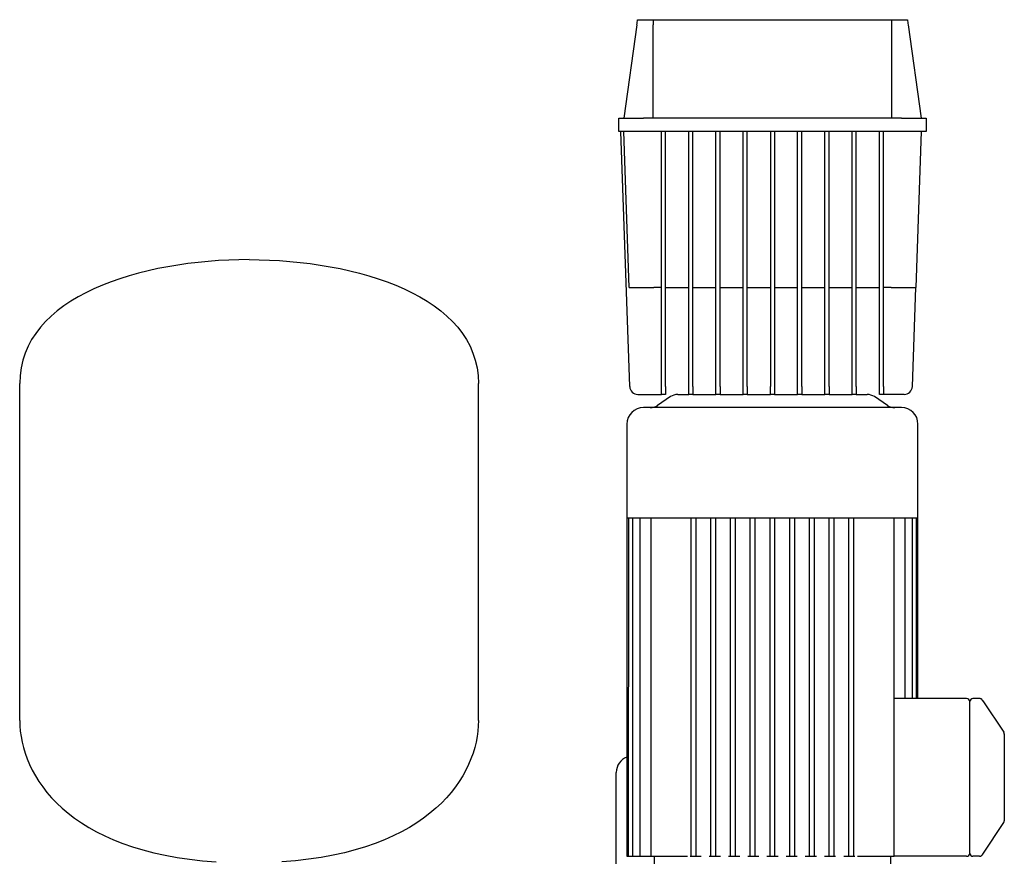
# Model space of a CAD drawing. Header units: millimetres. Extents: x 11 to 1648, y 13 to 965.
# Tile 5 of 5: x 833 to 1431, y 456 to 965. Entities that reach past the tile are written whole.
import ezdxf

# ---------------------------------------------------------------- set-up
doc = ezdxf.new("R2010")
doc.units = ezdxf.units.MM

msp = doc.modelspace()

# ---------------------------------------------------------------- linework, layer by layer
at = {"color": 7, "linetype": 'Continuous', "lineweight": 25}
for p, q in [((1208.31, 964.51), (1217.87, 964.51)), ((1217.87, 964.51), (1362.89, 964.51)), ((1362.89, 964.51), (1372.45, 964.51)), ((1207.88, 961.43), (1199.88, 904.51)), ((1217.88, 904.51), (1217.88, 961.43)), ((1362.88, 904.51), (1362.88, 961.43)), ((1372.88, 961.43), (1380.88, 904.51)), ((1196.88, 896.51), (1196.88, 904.51)), ((1196.88, 904.51), (1211.88, 904.51)), ((1368.88, 904.51), (1211.88, 904.51)), ((1368.88, 904.51), (1383.88, 904.51)), ((1383.88, 904.51), (1383.88, 896.51)), ((1211.88, 896.51), (1196.88, 896.51)), ((1203.55, 741.34), (1198.13, 896.51)), ((1203.2, 801.51), (1199.88, 896.51)), ((1368.88, 896.51), (1211.88, 896.51)), ((1222.88, 741.34), (1222.88, 896.51)), ((1225.38, 741.34), (1225.38, 896.51)), ((1239.44, 741.34), (1239.44, 896.51)), ((1241.94, 741.34), (1241.94, 896.51)), ((1256.01, 741.34), (1256.01, 896.51)), ((1258.51, 741.34), (1258.51, 896.51)), ((1272.57, 741.34), (1272.57, 896.51)), ((1275.07, 741.34), (1275.07, 896.51)), ((1289.13, 896.51), (1289.13, 741.34)), ((1291.63, 896.51), (1291.63, 741.34)), ((1305.69, 741.34), (1305.69, 896.51)), ((1308.19, 741.34), (1308.19, 896.51)), ((1322.26, 741.34), (1322.26, 896.51)), ((1324.76, 741.34), (1324.76, 896.51)), ((1338.82, 741.34), (1338.82, 896.51)), ((1341.32, 741.34), (1341.32, 896.51)), ((1355.38, 741.34), (1355.38, 896.51)), ((1357.88, 741.34), (1357.88, 896.51)), ((1383.88, 896.51), (1368.88, 896.51)), ((1380.88, 896.51), (1377.56, 801.51)), ((1222.88, 801.51), (1218.19, 801.51)), ((1225.38, 801.51), (1239.44, 801.51)), ((1241.94, 801.51), (1256.01, 801.51)), ((1258.51, 801.51), (1272.57, 801.51)), ((1275.07, 801.51), (1289.13, 801.51)), ((1291.63, 801.51), (1305.69, 801.51)), ((1308.19, 801.51), (1322.26, 801.51)), ((1324.76, 801.51), (1338.82, 801.51)), ((1341.32, 801.51), (1355.38, 801.51)), ((1362.57, 801.51), (1357.88, 801.51)), ((1375.46, 741.34), (1377.56, 801.51)), ((832.53, 538.11), (832.53, 743.16)), ((1111.53, 538.11), (1111.53, 743.16)), ((1222.88, 736.51), (1222.88, 741.34)), ((1225.38, 741.34), (1225.38, 736.51)), ((1239.44, 736.51), (1239.44, 741.34)), ((1241.94, 741.34), (1241.94, 736.51)), ((1256.01, 736.51), (1256.01, 741.34)), ((1258.51, 741.34), (1258.51, 736.51)), ((1272.57, 736.51), (1272.57, 741.34)), ((1275.07, 741.34), (1275.07, 736.51)), ((1289.13, 736.51), (1289.13, 741.34)), ((1291.63, 741.34), (1291.63, 736.51)), ((1305.69, 736.51), (1305.69, 741.34)), ((1308.19, 741.34), (1308.19, 736.51)), ((1322.26, 736.51), (1322.26, 741.34)), ((1324.76, 741.34), (1324.76, 736.51)), ((1338.82, 736.51), (1338.82, 741.34)), ((1341.32, 741.34), (1341.32, 736.51)), ((1355.38, 736.51), (1355.38, 741.34)), ((1357.88, 741.34), (1357.88, 736.51)), ((1208.55, 736.51), (1222.88, 736.51)), ((1228.37, 735.17), (1220.4, 729.85)), ((1225.38, 736.51), (1222.88, 736.51)), ((1232.8, 736.51), (1239.44, 736.51)), ((1241.94, 736.51), (1239.44, 736.51)), ((1241.94, 736.51), (1256.01, 736.51)), ((1258.51, 736.51), (1256.01, 736.51)), ((1258.51, 736.51), (1272.57, 736.51)), ((1275.07, 736.51), (1272.57, 736.51)), ((1275.07, 736.51), (1289.13, 736.51)), ((1291.63, 736.51), (1289.13, 736.51)), ((1291.63, 736.51), (1305.69, 736.51)), ((1308.19, 736.51), (1305.69, 736.51)), ((1308.19, 736.51), (1322.26, 736.51)), ((1324.76, 736.51), (1322.26, 736.51)), ((1324.76, 736.51), (1338.82, 736.51)), ((1341.32, 736.51), (1338.82, 736.51)), ((1341.32, 736.51), (1347.96, 736.51)), ((1360.37, 729.85), (1352.4, 735.17)), ((1357.88, 736.51), (1355.38, 736.51)), ((1370.47, 736.51), (1357.88, 736.51)), ((1290.38, 728.51), (1211.88, 728.51)), ((1368.88, 728.51), (1290.38, 728.51)), ((1201.88, 718.51), (1201.88, 661.51)), ((1378.88, 661.51), (1378.88, 718.51)), ((1201.88, 661.51), (1201.88, 455.51)), ((1201.88, 661.51), (1202.73, 661.51)), ((1202.73, 661.51), (1202.71, 455.51)), ((1202.73, 661.51), (1205.32, 661.51)), ((1205.32, 661.51), (1205.26, 455.51)), ((1205.32, 661.51), (1209.81, 661.51)), ((1209.68, 661.51), (1209.68, 455.51)), ((1209.81, 661.51), (1216.57, 661.51)), ((1216.32, 661.51), (1216.32, 455.51)), ((1216.57, 661.51), (1241.55, 661.51)), ((1240.88, 455.51), (1240.88, 661.51)), ((1241.55, 661.51), (1253.76, 661.51)), ((1243.88, 455.51), (1243.88, 661.51)), ((1252.88, 455.51), (1252.88, 661.51)), ((1253.76, 661.51), (1265.97, 661.51)), ((1255.88, 455.51), (1255.88, 661.51)), ((1264.88, 455.51), (1264.88, 661.51)), ((1265.97, 661.51), (1278.17, 661.51)), ((1267.88, 455.51), (1267.88, 661.51)), ((1276.88, 455.51), (1276.88, 661.51)), ((1278.17, 661.51), (1290.38, 661.51)), ((1279.88, 455.51), (1279.88, 661.51)), ((1288.88, 455.51), (1288.88, 661.51)), ((1290.38, 661.51), (1302.59, 661.51)), ((1291.88, 455.51), (1291.88, 661.51)), ((1300.88, 455.51), (1300.88, 661.51)), ((1302.59, 661.51), (1314.8, 661.51)), ((1303.88, 455.51), (1303.88, 661.51)), ((1312.88, 455.51), (1312.88, 661.51)), ((1314.8, 661.51), (1327, 661.51)), ((1315.88, 455.51), (1315.88, 661.51)), ((1324.88, 455.51), (1324.88, 661.51)), ((1327, 661.51), (1339.21, 661.51)), ((1327.88, 455.51), (1327.88, 661.51)), ((1336.88, 455.51), (1336.88, 661.51)), ((1339.21, 661.51), (1364.19, 661.51)), ((1339.88, 455.51), (1339.88, 661.51)), ((1364.19, 661.51), (1370.95, 661.51)), ((1364.44, 543.51), (1364.44, 661.51)), ((1370.95, 661.51), (1375.45, 661.51)), ((1371.08, 551.51), (1371.08, 661.51)), ((1375.51, 551.51), (1375.45, 661.51)), ((1375.45, 661.51), (1378.04, 661.51)), ((1378.05, 551.51), (1378.04, 661.51)), ((1378.04, 661.51), (1378.88, 661.51)), ((1378.88, 551.51), (1378.88, 661.51)), ((1408.38, 551.51), (1364.44, 551.51)), ((1416.31, 551.51), (1412.28, 551.51)), ((1416.31, 551.51), (1416.31, 551.51)), ((1417.83, 550.82), (1417.47, 551.13)), ((1410.38, 543.51), (1410.38, 549.61)), ((1418.46, 549.71), (1418.26, 550.19)), ((1418.26, 550.19), (1431.05, 531.01)), ((1364.44, 455.51), (1364.44, 543.51)), ((1410.38, 463.51), (1410.38, 543.51)), ((1431.3, 530.43), (1431.05, 531.01)), ((1431.36, 530.2), (1431.19, 530.53)), ((1431.34, 529.98), (1431.34, 529.98)), ((1431.34, 529.98), (1431.38, 529.85)), ((1431.38, 526.58), (1431.38, 480.44)), ((1195.38, 292.51), (1195.38, 506.51)), ((1418.26, 456.83), (1431.05, 476.01)), ((1410.38, 461.41), (1410.38, 463.51)), ((1201.88, 455.51), (1202.71, 455.51)), ((1202.71, 455.51), (1204.21, 455.51)), ((1204.21, 455.51), (1205.26, 455.51)), ((1205.26, 455.51), (1206.76, 455.51)), ((1206.76, 455.51), (1209.68, 455.51)), ((1209.68, 455.51), (1211.18, 455.51)), ((1211.18, 455.51), (1216.32, 455.51)), ((1216.32, 455.51), (1217.82, 455.51)), ((1217.82, 455.51), (1237.24, 455.51)), ((1218.38, 455.51), (1218.38, 443.51)), ((1237.24, 455.51), (1238.68, 455.51)), ((1240.27, 455.51), (1240.88, 455.51)), ((1240.88, 455.51), (1242.38, 455.51)), ((1242.38, 455.51), (1243.88, 455.51)), ((1243.88, 455.51), (1247.08, 455.51)), ((1251.95, 455.51), (1252.88, 455.51)), ((1252.88, 455.51), (1254.38, 455.51)), ((1254.38, 455.51), (1255.88, 455.51)), ((1255.88, 455.51), (1258.76, 455.51)), ((1263.62, 455.51), (1264.88, 455.51)), ((1264.88, 455.51), (1266.38, 455.51)), ((1266.38, 455.51), (1267.88, 455.51)), ((1267.88, 455.51), (1270.44, 455.51)), ((1275.3, 455.51), (1276.88, 455.51)), ((1276.88, 455.51), (1278.38, 455.51)), ((1278.38, 455.51), (1279.88, 455.51)), ((1279.88, 455.51), (1282.11, 455.51)), ((1286.98, 455.51), (1288.88, 455.51)), ((1288.88, 455.51), (1290.38, 455.51)), ((1290.38, 455.51), (1291.88, 455.51)), ((1291.88, 455.51), (1293.79, 455.51)), ((1298.65, 455.51), (1300.88, 455.51)), ((1300.88, 455.51), (1302.38, 455.51)), ((1302.38, 455.51), (1303.88, 455.51)), ((1303.88, 455.51), (1305.46, 455.51)), ((1310.33, 455.51), (1312.88, 455.51)), ((1312.88, 455.51), (1314.38, 455.51)), ((1314.38, 455.51), (1315.88, 455.51)), ((1315.88, 455.51), (1317.14, 455.51)), ((1322, 455.51), (1324.88, 455.51)), ((1324.88, 455.51), (1326.38, 455.51)), ((1326.38, 455.51), (1327.88, 455.51)), ((1327.88, 455.51), (1328.81, 455.51)), ((1333.68, 455.51), (1336.88, 455.51)), ((1336.88, 455.51), (1338.38, 455.51)), ((1338.38, 455.51), (1339.88, 455.51)), ((1339.88, 455.51), (1340.49, 455.51)), ((1342.08, 455.51), (1343.52, 455.51)), ((1343.52, 455.51), (1362.94, 455.51)), ((1362.38, 443.51), (1362.38, 455.51)), ((1362.94, 455.51), (1364.44, 455.51)), ((1364.45, 455.51), (1364.44, 455.51)), ((1408.38, 455.51), (1364.44, 455.51)), ((1410.38, 457.41), (1410.38, 457.78)), ((1416.31, 455.51), (1412.28, 455.51)), ((1416.31, 455.51), (1416.33, 455.55)), ((1416.31, 455.51), (1416.33, 455.55)), ((1418.26, 456.83), (1418.46, 457.31))]:
    msp.add_line(p, q, dxfattribs=at)
for centre, radius, start, end in [((1208.55, 741.51), 5, 182, 270), ((1370.47, 741.51), 5, 270, 358), ((1232.8, 728.51), 8, 90, 123.69007), ((1347.96, 728.51), 8, 56.30993, 90), ((1211.88, 718.51), 10, 90, 180), ((1215.96, 736.51), 8, 270, 303.69007), ((1364.8, 736.51), 8, 236.30993, 270), ((1368.88, 718.51), 10, 0, 90), ((1408.38, 549.51), 2, 2.86594, 90.07166), ((1412.28, 549.61), 1.9, 90, 180), ((1416.31, 549.51), 2, 33.69007, 64.59734), ((1429.38, 529.9), 2, 358.58123, 33.72088), ((1205.38, 506.51), 10, 110.48732, 180), ((1429.38, 477.12), 2, 326.30993, 0), ((1408.38, 457.51), 2, 269.92834, 357.13406), ((1412.28, 457.41), 1.9, 180, 270), ((1416.31, 457.51), 2, 300.90796, 326.30993)]:
    msp.add_arc(centre, radius, start, end, dxfattribs=at)
for points in [[(1207.88, 961.43), (1208.03, 962.46), (1208.17, 963.49), (1208.31, 964.51)], [(1217.87, 964.51), (1217.88, 963.49), (1217.88, 962.46), (1217.88, 961.43)], [(1362.88, 961.43), (1362.88, 962.46), (1362.88, 963.49), (1362.89, 964.51)], [(1372.45, 964.51), (1372.59, 963.49), (1372.74, 962.46), (1372.88, 961.43)], [(972.03, 818.51), (906.52, 818.51), (832.53, 796.31), (832.53, 743.16)], [(972.03, 818.51), (1037.54, 818.51), (1111.53, 796.31), (1111.53, 743.16)], [(832.53, 538.11), (832.53, 504.52), (861.72, 458.11), (952.03, 452.15)], [(1111.53, 538.11), (1111.53, 504.52), (1082.34, 458.11), (992.03, 452.15)]]:
    msp.add_open_spline(points, degree=3, dxfattribs=at)
for points, knots in [([(1203.2, 801.51), (1203.2, 801.51), (1203.28, 801.51), (1203.62, 801.51), (1203.89, 801.51), (1204.62, 801.51), (1205.08, 801.51), (1206.2, 801.51), (1206.86, 801.51), (1208.32, 801.51), (1209.13, 801.51), (1210.84, 801.51), (1211.75, 801.51), (1213.59, 801.51), (1214.53, 801.51), (1216.39, 801.51), (1217.31, 801.51), (1218.19, 801.51)], [0, 0, 0, 0, 0.125, 0.125, 0.25, 0.25, 0.375, 0.375, 0.5, 0.5, 0.625, 0.625, 0.75, 0.75, 0.875, 0.875, 1, 1, 1, 1]), ([(1362.57, 801.51), (1363.46, 801.51), (1364.37, 801.51), (1366.23, 801.51), (1367.17, 801.51), (1369.02, 801.51), (1369.92, 801.51), (1371.63, 801.51), (1372.44, 801.51), (1373.91, 801.51), (1374.56, 801.51), (1375.68, 801.51), (1376.15, 801.51), (1376.88, 801.51), (1377.14, 801.51), (1377.49, 801.51), (1377.56, 801.51), (1377.56, 801.51)], [0, 0, 0, 0, 0.125, 0.125, 0.25, 0.25, 0.375, 0.375, 0.5, 0.5, 0.625, 0.625, 0.75, 0.75, 0.875, 0.875, 1, 1, 1, 1]), ([(1417.65, 550.99), (1417.55, 551.07), (1417.34, 551.24), (1416.98, 551.4), (1416.6, 551.5), (1416.34, 551.5), (1416.31, 551.51)], [0, 0, 0, 0, 0.252386, 0.506441, 0.757181, 1, 1, 1, 1]), ([(1418.26, 550.19), (1418.17, 550.33), (1418.03, 550.54), (1418.01, 550.57), (1417.98, 550.62)], [0, 0, 0, 0, 0.659368, 1, 1, 1, 1]), ([(1431.38, 529.85), (1431.38, 529.81), (1431.38, 529.77), (1431.38, 529.49), (1431.38, 528.86), (1431.38, 527.84), (1431.38, 527.02), (1431.38, 526.58)], [0, 0, 0, 0, 0.044857, 0.255125, 0.452818, 0.702806, 1, 1, 1, 1]), ([(1431.38, 480.44), (1431.38, 479.93), (1431.38, 479.47), (1431.38, 478.66), (1431.38, 478.32), (1431.38, 477.74), (1431.38, 477.52), (1431.38, 477.2), (1431.38, 477.12), (1431.38, 477.12)], [0, 0, 0, 0, 0.25, 0.25, 0.5, 0.5, 0.75, 0.75, 1, 1, 1, 1]), ([(1410.38, 457.78), (1410.38, 457.8), (1410.38, 457.84), (1410.38, 457.92), (1410.38, 458.03), (1410.38, 458.18), (1410.38, 458.4), (1410.38, 458.72), (1410.38, 459.16), (1410.38, 459.66), (1410.38, 460.11), (1410.38, 460.48), (1410.38, 460.78), (1410.38, 461.09), (1410.38, 461.3), (1410.38, 461.41)], [0, 0, 0, 0, 0.031428, 0.072688, 0.123748, 0.184572, 0.255119, 0.363718, 0.499708, 0.628127, 0.744465, 0.807772, 0.871289, 0.936662, 1, 1, 1, 1]), ([(1416.31, 455.51), (1416.31, 455.52), (1416.52, 455.52), (1416.93, 455.61), (1417.61, 455.95), (1417.91, 456.36), (1418.13, 456.66)], [0, 0, 0, 0, 0.097436, 0.196872, 0.41675, 1, 1, 1, 1]), ([(1417.98, 456.4), (1417.98, 456.4), (1418, 456.43), (1418.09, 456.57), (1418.16, 456.68), (1418.26, 456.83)], [0, 0, 0, 0, 0.5, 0.5, 1, 1, 1, 1])]:
    msp.add_open_spline(points, degree=3, knots=knots, dxfattribs=at)

doc.saveas('drawing.dxf')
